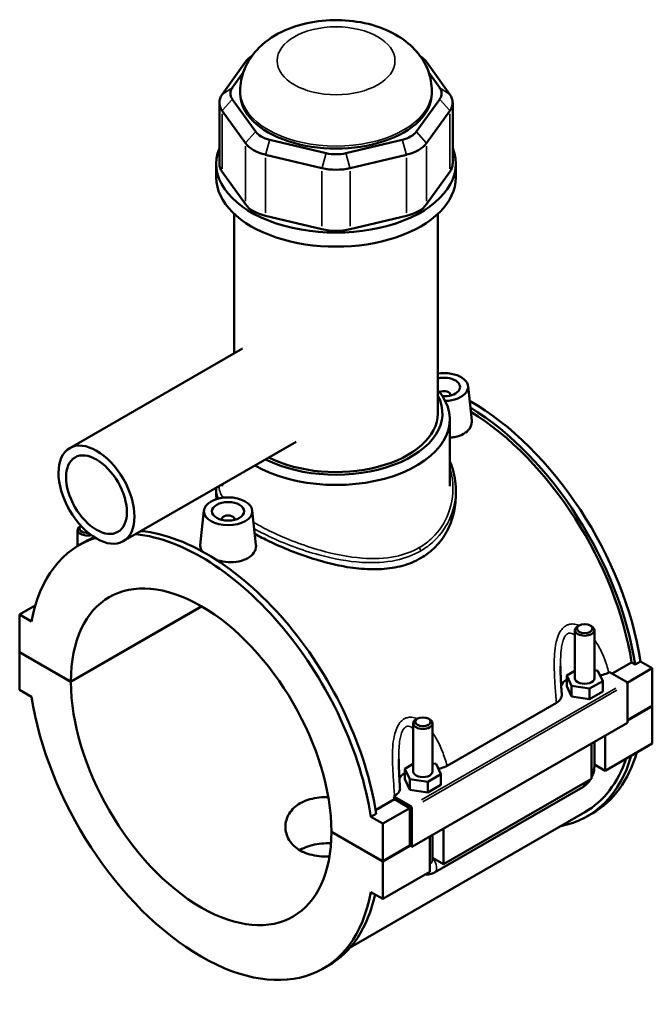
# Model space of a CAD drawing. Header units: inches. Extents: x -1.3 to 48.5, y -1.8 to 47.8.
# Tile 8 of 8: x 40.8 to 48.5, y 35.8 to 47.8. Entities that reach past the tile are written whole.
import ezdxf

# ---------------------------------------------------------------- set-up
doc = ezdxf.new("R2010")
doc.units = ezdxf.units.IN
doc.header["$MEASUREMENT"] = 0
doc.layers.add('Visible (ANSI)', color=7, linetype='Continuous', lineweight=50)
doc.layers.add('Visible Narrow (ANSI)', color=7, linetype='Continuous', lineweight=35)

msp = doc.modelspace()

# ---------------------------------------------------------------- linework, layer by layer
at = {"layer": 'Visible (ANSI)'}
for p, q in [((43.588, 47.303), (43.303, 46.906)), ((46.08, 46.906), (45.795, 47.303)), ((43.427, 46.987), (43.561, 47.172)), ((45.823, 47.172), (45.956, 46.987)), ((43.524, 46.918), (43.524, 46.949)), ((45.86, 46.918), (45.86, 46.949)), ((43.269, 46.807), (43.269, 46.063)), ((43.713, 46.452), (43.427, 46.848)), ((45.956, 46.848), (45.671, 46.452)), ((46.115, 46.807), (46.115, 46.063)), ((43.303, 46.708), (43.588, 46.312)), ((45.795, 46.312), (46.08, 46.708)), ((44.571, 46.19), (43.883, 46.354)), ((45.5, 46.354), (44.812, 46.19)), ((43.831, 46.172), (44.52, 46.008)), ((44.864, 46.008), (45.552, 46.172)), ((43.232, 45.892), (43.232, 46.063)), ((43.588, 45.567), (43.303, 45.964)), ((46.08, 45.964), (45.795, 45.567)), ((46.152, 45.892), (46.152, 46.063)), ((43.451, 43.753), (43.451, 45.449)), ((44.52, 45.263), (43.831, 45.427)), ((45.552, 45.427), (44.864, 45.263)), ((45.933, 43.019), (45.933, 45.449)), ((43.55, 43.81), (41.444, 42.597)), ((46.302, 43.352), (46.347, 42.931)), ((46.086, 43.245), (46.086, 43.237)), ((46.079, 42.131), (46.079, 42.946)), ((44.205, 42.674), (42.098, 41.461)), ((43.305, 42.131), (43.305, 42.156)), ((43.232, 42.087), (43.232, 42.015)), ((46.152, 42.087), (46.152, 42.015)), ((43.082, 41.837), (43.036, 41.415)), ((43.671, 41.837), (43.716, 41.417)), ((41.581, 41.65), (41.575, 41.647)), ((43.298, 41.722), (43.298, 41.73)), ((43.455, 41.722), (43.455, 41.73)), ((41.541, 41.404), (41.541, 41.599)), ((41.561, 41.416), (41.627, 41.454)), ((41.025, 40.679), (40.834, 40.569)), ((40.979, 40.485), (40.834, 40.569)), ((40.834, 40.569), (40.834, 40.111)), ((41.459, 39.751), (43.052, 40.669)), ((43.055, 40.667), (41.459, 39.748)), ((47.657, 40.436), (47.64, 40.426)), ((47.791, 40.436), (47.808, 40.426)), ((47.606, 39.792), (47.606, 40.378)), ((47.842, 39.792), (47.842, 40.378)), ((40.834, 40.111), (41.459, 39.751)), ((40.834, 40.108), (40.837, 40.11)), ((40.834, 40.108), (40.834, 39.651)), ((41.459, 39.748), (40.834, 40.108)), ((48.061, 39.848), (48.296, 39.983)), ((48.338, 39.959), (48.296, 39.983)), ((48.404, 39.997), (48.338, 39.959)), ((48.404, 39.997), (48.549, 39.913)), ((47.606, 39.884), (47.505, 39.825)), ((47.885, 39.884), (47.842, 39.891)), ((47.944, 39.758), (47.885, 39.884)), ((48.018, 39.862), (48.027, 39.867)), ((48.027, 39.867), (48.234, 39.748)), ((48.549, 39.913), (48.244, 39.737)), ((48.549, 39.913), (48.549, 39.456)), ((47.505, 39.825), (47.564, 39.699)), ((47.505, 39.697), (47.505, 39.825)), ((47.783, 39.665), (47.944, 39.758)), ((47.944, 39.629), (47.944, 39.758)), ((48.248, 39.724), (48.248, 39.25)), ((40.834, 39.651), (40.979, 39.567)), ((47.505, 39.697), (47.564, 39.57)), ((47.564, 39.57), (47.564, 39.699)), ((47.564, 39.699), (47.783, 39.665)), ((47.783, 39.536), (47.783, 39.665)), ((47.783, 39.536), (47.944, 39.629)), ((46.046, 38.726), (47.379, 39.493)), ((47.564, 39.57), (47.783, 39.536)), ((48.248, 39.282), (48.549, 39.456)), ((48.549, 39.452), (48.248, 39.279)), ((48.546, 39.454), (48.549, 39.452)), ((48.549, 39.452), (48.549, 38.995)), ((48.248, 39.25), (45.618, 37.736)), ((45.633, 39.242), (45.633, 38.655)), ((45.684, 39.3), (45.668, 39.29)), ((45.819, 39.3), (45.835, 39.29)), ((45.87, 39.242), (45.87, 38.655)), ((47.808, 38.568), (47.808, 38.997)), ((47.842, 38.712), (47.842, 39.017)), ((47.975, 39.093), (47.975, 38.664)), ((48.549, 38.995), (47.975, 38.664)), ((45.912, 38.748), (45.87, 38.755)), ((45.633, 38.748), (45.532, 38.689)), ((45.532, 38.689), (45.591, 38.563)), ((45.532, 38.561), (45.532, 38.689)), ((45.971, 38.622), (45.912, 38.748)), ((47.975, 38.664), (47.842, 38.741)), ((45.532, 38.561), (45.591, 38.434)), ((45.591, 38.434), (45.591, 38.563)), ((45.591, 38.563), (45.81, 38.529)), ((45.81, 38.529), (45.971, 38.622)), ((45.81, 38.4), (45.81, 38.529)), ((45.971, 38.493), (45.971, 38.622)), ((47.808, 38.568), (46.002, 37.528)), ((45.591, 38.434), (45.81, 38.4)), ((45.81, 38.4), (45.971, 38.493)), ((45.894, 37.426), (47.7, 38.465)), ((45.175, 38.185), (45.403, 38.317)), ((45.397, 38.352), (45.406, 38.357)), ((45.604, 38.233), (45.397, 38.352)), ((45.59, 38.209), (45.403, 38.317)), ((47.727, 38.16), (44.865, 36.512)), ((45.59, 38.209), (45.261, 38.02)), ((45.59, 37.752), (45.59, 38.209)), ((45.618, 37.736), (45.618, 38.209)), ((45.182, 38.141), (45.116, 38.103)), ((45.261, 38.02), (45.116, 38.103)), ((47.756, 38.11), (47.822, 38.148)), ((44.636, 37.922), (45.261, 37.562)), ((44.636, 37.919), (44.639, 37.921)), ((45.261, 37.559), (44.636, 37.919)), ((45.261, 37.562), (45.261, 38.02)), ((46.002, 37.957), (46.002, 37.528)), ((45.835, 37.432), (45.835, 37.861)), ((45.87, 37.881), (45.87, 37.576)), ((45.261, 37.562), (45.59, 37.752)), ((45.592, 37.75), (45.261, 37.559)), ((45.59, 37.752), (45.618, 37.736)), ((45.261, 37.102), (45.261, 37.559)), ((46.002, 37.528), (45.87, 37.605)), ((45.835, 37.432), (45.261, 37.102)), ((45.116, 37.185), (45.261, 37.102)), ((44.534, 36.254), (44.6, 36.292))]:
    msp.add_line(p, q, dxfattribs=at)
for centre, major_axis, ratio, start_param, end_param in [((44.003, 47.204), (-0.449, 0), 0.575862, 5.557735, 5.890486), ((45.38, 47.204), (-0.449, 0), 0.575862, 3.534292, 3.867042), ((43.718, 46.918), (-0.314, 0), 0.575862, 5.890486, 6.675884), ((44.692, 46.918), (-1.168, 0), 0.575862, 0, 3.141593), ((45.665, 46.918), (0.314, 0), 0.575862, 5.890486, 6.675884), ((43.718, 46.807), (-0.449, 0), 0.575862, 5.890486, 6.675884), ((45.665, 46.807), (0.449, 0), 0.575862, 5.890486, 6.675884), ((44.003, 46.521), (-0.314, 0), 0.575862, 0.392699, 1.178097), ((45.38, 46.521), (0.314, 0), 0.575862, 5.105088, 5.890486), ((44.692, 46.063), (-1.46, 0), 0.575862, 6.057534, 9.650429), ((44.003, 46.411), (0.449, 0), 0.575862, 3.534292, 4.31969), ((45.38, 46.411), (0.449, 0), 0.575862, 5.105088, 5.890486), ((44.692, 46.357), (-0.314, 0), 0.575862, 1.178097, 1.963495), ((43.718, 46.063), (-0.449, 0), 0.575862, 0, 0.392699), ((44.692, 46.247), (0.449, 0), 0.575862, 4.31969, 5.105088), ((45.665, 46.063), (0.449, 0), 0.575862, 5.890486, 6.283185), ((44.692, 45.892), (-1.46, 0), 0.575862, 0, 3.141593), ((44.003, 45.666), (-0.449, 0), 0.575862, 0.392699, 1.178097), ((45.38, 45.666), (0.449, 0), 0.575862, 5.105088, 5.890486), ((44.692, 45.502), (-0.449, 0), 0.575862, 1.178097, 1.963495), ((46.007, 43.341), (0.295, 0), 0.575862, 4.76452, 8.108236), ((46.007, 43.341), (0.197, 0), 0.575862, 4.622054, 8.240845), ((44.692, 42.946), (1.387, 0), 0.575862, 3.91935, 6.74614), ((44.692, 43.019), (1.297, 0), 0.575862, 3.988391, 6.578502), ((46.007, 43.245), (0.0787, 0), 0.575862, 6.114496, 8.602867), ((46.336, 40.729), (-1.486, 2.581), 0.578093, 4.118597, 5.506763), ((46.27, 40.691), (1.486, -2.581), 0.578093, 0.977004, 2.329781), ((44.692, 43.019), (1.241, 0), 0.575862, 3.991174, 6.283185), ((46.27, 40.691), (-1.457, 2.53), 0.578093, 4.122438, 5.468151), ((43.376, 41.73), (-0.0787, 0), 0.575862, 2.972903, 6.451874), ((41.659, 41.599), (-0.118, 0), 0.575862, 5.50164, 8.264285), ((41.659, 41.618), (-0.0945, 0), 0.575862, 5.668355, 7.979891), ((43.048, 38.835), (-1.486, 2.581), 0.578093, 4.118597, 5.888632), ((43.113, 38.873), (1.486, -2.581), 0.578093, 0.977004, 2.747039), ((43.048, 38.835), (-1.486, 2.581), 0.578093, 6.159701, 6.880845), ((43.113, 38.873), (-1.486, 2.581), 0.578093, 6.208426, 6.283185), ((43.048, 38.835), (-1.121, 1.946), 0.578093, 3.929801, 7.069641), ((47.724, 40.378), (-0.118, 0), 0.575862, 5.50164, 10.206324), ((43.048, 38.835), (1.121, -1.946), 0.578093, 3.929801, 7.069641), ((47.724, 39.663), (-0.295, 0), 0.575862, 5.550783, 6.037695), ((47.724, 39.792), (-0.118, 0), 0.575862, 0, 3.141593), ((48.234, 39.732), (-0.0098, 0.0171), 0.578093, 3.928925, 5.499721), ((43.048, 38.835), (1.486, -2.581), 0.578093, 4.118597, 6.880845), ((45.751, 39.242), (-0.118, 0), 0.575862, 5.50164, 10.206324), ((46.336, 40.729), (1.486, -2.581), 0.578093, 0, 0.504816), ((46.27, 40.691), (1.486, -2.581), 0.578093, 6.084831, 6.788002), ((46.27, 40.691), (1.457, -2.53), 0.578093, 0, 0.467343), ((45.751, 38.527), (-0.295, 0), 0.575862, 5.550783, 6.037695), ((45.751, 38.655), (-0.118, 0), 0.575862, 0, 3.141593), ((43.376, 39.024), (-1.457, 2.53), 0.578093, 4.122438, 4.136197), ((45.604, 38.217), (0.0098, -0.0171), 0.578093, 0.787332, 2.358128), ((43.113, 38.873), (1.486, -2.581), 0.578093, 0, 0.565884)]:
    msp.add_ellipse(centre, major_axis=major_axis, ratio=ratio, start_param=start_param, end_param=end_param, dxfattribs=at)
for centre, major_axis, ratio in [((41.771, 42.029), (-0.327, 0.568), 0.578093), ((41.771, 42.029), (-0.262, 0.454), 0.578093), ((43.376, 41.826), (0.295, 0), 0.575862), ((43.376, 41.826), (0.197, 0), 0.575862), ((47.724, 40.397), (0.0945, 0), 0.575862), ((45.751, 39.261), (0.0945, 0), 0.575862)]:
    msp.add_ellipse(centre, major_axis=major_axis, ratio=ratio, dxfattribs=at)
for points, knots in [([(45.86, 46.949), (45.86, 47.031), (45.844, 47.112), (45.789, 47.267), (45.746, 47.339), (45.636, 47.477), (45.565, 47.539), (45.392, 47.656), (45.287, 47.704), (45.057, 47.777), (44.932, 47.8), (44.68, 47.817), (44.554, 47.811), (44.307, 47.772), (44.186, 47.738), (43.958, 47.638), (43.85, 47.571), (43.681, 47.404), (43.614, 47.312), (43.541, 47.124), (43.524, 47.037), (43.524, 46.949)], [0.785398, 0.785398, 0.785398, 0.785398, 0.990781, 0.990781, 1.213956, 1.213956, 1.492047, 1.492047, 1.849748, 1.849748, 2.239826, 2.239826, 2.624771, 2.624771, 3.011844, 3.011844, 3.397733, 3.397733, 3.707065, 3.707065, 3.926991, 3.926991, 3.926991, 3.926991]), ([(46.347, 42.931), (46.347, 42.927), (46.347, 42.922), (46.348, 42.891), (46.339, 42.863), (46.305, 42.811), (46.279, 42.788), (46.248, 42.771)], [4.5118155, 4.5118155, 4.5118155, 4.5118155, 4.5655508, 4.5655508, 4.8918836, 4.8918836, 5.2182164, 5.2182164, 5.2182164, 5.2182164]), ([(46.248, 42.771), (46.218, 42.754), (46.18, 42.739), (46.118, 42.727), (46.099, 42.725), (46.079, 42.723)], [0, 0, 0, 0, 0.3263328, 0.3263328, 0.4749557, 0.4749557, 0.4749557, 0.4749557]), ([(46.079, 42.44), (46.088, 42.418), (46.097, 42.396), (46.12, 42.327), (46.132, 42.28), (46.148, 42.184), (46.152, 42.136), (46.152, 42.087)], [30.152517, 30.152517, 30.152517, 30.152517, 30.379459, 30.379459, 30.841133, 30.841133, 31.302808, 31.302808, 31.302808, 31.302808]), ([(46.152, 42.015), (46.152, 41.943), (46.143, 41.868), (46.107, 41.721), (46.079, 41.648), (46.006, 41.513), (45.959, 41.45), (45.852, 41.34), (45.79, 41.293), (45.724, 41.255)], [19.951937, 19.951937, 19.951937, 19.951937, 20.665618, 20.665618, 21.379298, 21.379298, 22.092979, 22.092979, 22.80666, 22.80666, 22.80666, 22.80666]), ([(45.724, 41.255), (45.658, 41.217), (45.583, 41.185), (45.422, 41.141), (45.336, 41.127), (45.156, 41.117), (45.063, 41.12), (44.876, 41.138), (44.782, 41.154), (44.601, 41.194), (44.508, 41.219), (44.321, 41.277), (44.228, 41.311), (44.048, 41.382), (43.961, 41.42), (43.817, 41.489), (43.757, 41.52), (43.702, 41.55)], [0, 0, 0, 0, 0.713681, 0.713681, 1.427362, 1.427362, 2.141043, 2.141043, 2.854724, 2.854724, 3.566459, 3.566459, 4.278194, 4.278194, 4.98993, 4.98993, 5.552735, 5.552735, 5.552735, 5.552735]), ([(43.06, 41.338), (43.044, 41.36), (43.036, 41.382), (43.036, 41.407), (43.036, 41.411), (43.036, 41.415)], [4.2567096, 4.2567096, 4.2567096, 4.2567096, 4.5655508, 4.5655508, 4.6175893, 4.6175893, 4.6175893, 4.6175893]), ([(43.716, 41.417), (43.717, 41.412), (43.717, 41.408), (43.717, 41.377), (43.709, 41.348), (43.674, 41.297), (43.648, 41.274), (43.618, 41.256)], [7.1209237, 7.1209237, 7.1209237, 7.1209237, 7.174659, 7.174659, 7.5009918, 7.5009918, 7.8273246, 7.8273246, 7.8273246, 7.8273246]), ([(43.618, 41.256), (43.588, 41.239), (43.549, 41.225), (43.465, 41.208), (43.42, 41.205), (43.334, 41.21), (43.289, 41.217), (43.245, 41.229), (43.243, 41.229), (43.241, 41.23)], [2.6091082, 2.6091082, 2.6091082, 2.6091082, 2.935441, 2.935441, 3.2617737, 3.2617737, 3.587718, 3.587718, 3.6024312, 3.6024312, 3.6024312, 3.6024312]), ([(47.445, 39.593), (47.444, 39.616), (47.442, 39.639), (47.439, 39.686), (47.437, 39.709), (47.435, 39.756), (47.434, 39.779), (47.431, 39.826), (47.431, 39.849), (47.429, 39.895), (47.429, 39.917), (47.429, 39.94)], [0.6522169, 0.6522169, 0.6522169, 0.6522169, 0.8432351, 0.8432351, 1.0342533, 1.0342533, 1.2252715, 1.2252715, 1.4162896, 1.4162896, 1.6073078, 1.6073078, 1.6073078, 1.6073078]), ([(47.911, 39.827), (47.924, 39.829), (47.935, 39.831), (47.974, 39.841), (47.998, 39.85), (48.018, 39.862)], [-0.3161974, -0.3161974, -0.3161974, -0.3161974, -0.2208786, -0.2208786, 0, 0, 0, 0]), ([(47.379, 39.493), (47.396, 39.503), (47.41, 39.515), (47.432, 39.54), (47.439, 39.553), (47.445, 39.576), (47.446, 39.584), (47.445, 39.593)], [-0.6116053, -0.6116053, -0.6116053, -0.6116053, -0.4261876, -0.4261876, -0.2412182, -0.2412182, -0.127507, -0.127507, -0.127507, -0.127507]), ([(45.472, 38.457), (45.471, 38.48), (45.469, 38.503), (45.466, 38.55), (45.465, 38.573), (45.462, 38.62), (45.461, 38.643), (45.459, 38.689), (45.458, 38.713), (45.457, 38.758), (45.456, 38.781), (45.456, 38.804)], [0.6521362, 0.6521362, 0.6521362, 0.6521362, 0.8431544, 0.8431544, 1.0341725, 1.0341725, 1.2251907, 1.2251907, 1.4162089, 1.4162089, 1.607227, 1.607227, 1.607227, 1.607227]), ([(45.939, 38.691), (45.951, 38.693), (45.963, 38.695), (46.001, 38.705), (46.025, 38.714), (46.046, 38.726)], [-0.3161974, -0.3161974, -0.3161974, -0.3161974, -0.2208786, -0.2208786, 0, 0, 0, 0]), ([(47.808, 38.581), (47.811, 38.587), (47.813, 38.592), (47.824, 38.615), (47.83, 38.633), (47.84, 38.672), (47.842, 38.692), (47.842, 38.712)], [3.9900665, 3.9900665, 3.9900665, 3.9900665, 4.0840704, 4.0840704, 4.3982297, 4.3982297, 4.712389, 4.712389, 4.712389, 4.712389]), ([(47.7, 38.465), (47.718, 38.476), (47.734, 38.488), (47.762, 38.515), (47.775, 38.53), (47.79, 38.551), (47.793, 38.556), (47.796, 38.562)], [3.1415927, 3.1415927, 3.1415927, 3.1415927, 3.4557519, 3.4557519, 3.7699112, 3.7699112, 3.8682842, 3.8682842, 3.8682842, 3.8682842]), ([(45.406, 38.357), (45.423, 38.367), (45.437, 38.379), (45.459, 38.404), (45.466, 38.417), (45.472, 38.439), (45.473, 38.448), (45.472, 38.457)], [-0.6116053, -0.6116053, -0.6116053, -0.6116053, -0.4261876, -0.4261876, -0.2412182, -0.2412182, -0.127507, -0.127507, -0.127507, -0.127507]), ([(44.612, 37.619), (44.599, 37.619), (44.586, 37.618), (44.534, 37.619), (44.494, 37.621), (44.418, 37.633), (44.381, 37.642), (44.314, 37.664), (44.283, 37.678), (44.228, 37.71), (44.202, 37.729), (44.156, 37.771), (44.137, 37.795), (44.105, 37.845), (44.094, 37.872), (44.078, 37.926), (44.074, 37.954), (44.074, 38.007), (44.078, 38.035), (44.094, 38.089), (44.105, 38.116), (44.137, 38.167), (44.156, 38.19), (44.202, 38.233), (44.228, 38.252), (44.283, 38.284), (44.314, 38.298), (44.381, 38.32), (44.418, 38.329), (44.494, 38.34), (44.534, 38.343), (44.581, 38.343), (44.59, 38.343), (44.598, 38.343)], [1.388076, 1.388076, 1.388076, 1.388076, 1.48498, 1.48498, 1.781926, 1.781926, 2.078873, 2.078873, 2.37582, 2.37582, 2.672767, 2.672767, 2.969713, 2.969713, 3.26666, 3.26666, 3.563607, 3.563607, 3.860615, 3.860615, 4.157623, 4.157623, 4.454631, 4.454631, 4.75164, 4.75164, 5.048648, 5.048648, 5.345656, 5.345656, 5.642664, 5.642664, 5.703211, 5.703211, 5.703211, 5.703211]), ([(44.631, 37.781), (44.612, 37.781), (44.592, 37.781), (44.533, 37.779), (44.494, 37.776), (44.418, 37.763), (44.381, 37.753), (44.314, 37.73), (44.283, 37.716), (44.253, 37.699), (44.252, 37.698), (44.25, 37.697)], [3.708068, 3.708068, 3.708068, 3.708068, 3.851694, 3.851694, 4.147991, 4.147991, 4.444288, 4.444288, 4.740585, 4.740585, 4.758561, 4.758561, 4.758561, 4.758561]), ([(45.779, 37.4), (45.794, 37.398), (45.809, 37.398), (45.843, 37.403), (45.862, 37.409), (45.883, 37.42), (45.889, 37.423), (45.894, 37.426)], [2.6025278, 2.6025278, 2.6025278, 2.6025278, 2.7863637, 2.7863637, 3.0520987, 3.0520987, 3.1415927, 3.1415927, 3.1415927, 3.1415927])]:
    msp.add_open_spline(points, degree=3, knots=knots, dxfattribs=at)
for points in [[(43.232, 42.087), (43.232, 42.096), (43.232, 42.106), (43.233, 42.115)], [(43.236, 41.976), (43.233, 41.989), (43.232, 42.002), (43.232, 42.015)]]:
    msp.add_open_spline(points, degree=3, dxfattribs=at)
at = {"layer": 'Visible Narrow (ANSI)'}
for p, q in [((43.638, 47.335), (43.591, 47.305)), ((45.746, 47.335), (45.793, 47.305)), ((43.421, 46.983), (43.309, 46.91)), ((45.962, 46.983), (46.074, 46.91)), ((43.421, 46.841), (43.309, 46.715)), ((45.962, 46.841), (46.074, 46.715)), ((43.303, 46.001), (43.303, 46.671)), ((46.08, 46.671), (46.08, 46.001)), ((43.706, 46.445), (43.594, 46.319)), ((45.677, 46.445), (45.789, 46.319)), ((43.88, 46.345), (43.834, 46.181)), ((45.503, 46.345), (45.549, 46.181)), ((43.588, 46.275), (43.588, 45.605)), ((45.795, 45.605), (45.795, 46.275)), ((43.831, 45.465), (43.831, 46.135)), ((44.569, 46.18), (44.522, 46.017)), ((44.815, 46.18), (44.861, 46.017)), ((45.552, 46.135), (45.552, 45.465)), ((44.52, 45.97), (44.52, 45.3)), ((44.864, 45.3), (44.864, 45.97)), ((48.102, 39.672), (45.735, 38.309)), ((45.749, 38.285), (48.116, 39.648))]:
    msp.add_line(p, q, dxfattribs=at)
msp.add_ellipse((44.692, 47.316), major_axis=(0.719, 0), ratio=0.575862, dxfattribs=at)
for centre, major_axis, ratio, start_param, end_param in [((44.692, 46.949), (-1.168, 0), 0.575862, 0.15708, 2.984513), ((45.692, 41.361), (-0.0224, 0.0389), 0.578093, 3.982831, 4.953152), ((47.724, 38.712), (0.118, 0), 0.575862, 5.537057, 6.243915), ((47.641, 38.568), (0.059, -0.102), 0.578093, 0.039559, 0.751625), ((45.751, 37.576), (0.118, 0), 0.575862, 5.537057, 6.243915), ((45.835, 37.528), (0.059, -0.102), 0.578093, 0.096552, 1.834497)]:
    msp.add_ellipse(centre, major_axis=major_axis, ratio=ratio, start_param=start_param, end_param=end_param, dxfattribs=at)
for points, knots in [([(46.079, 42.363), (46.094, 42.315), (46.104, 42.266), (46.128, 42.074), (46.111, 41.928), (46.017, 41.685), (45.951, 41.585), (45.818, 41.457), (45.765, 41.418), (45.707, 41.384)], [30.472978, 30.472978, 30.472978, 30.472978, 30.971387, 30.971387, 32.384231, 32.384231, 33.531234, 33.531234, 34.151052, 34.151052, 34.151052, 34.151052]), ([(45.724, 41.342), (45.784, 41.377), (45.838, 41.417), (45.976, 41.548), (46.044, 41.65), (46.131, 41.865), (46.152, 41.976), (46.152, 42.087)], [-34.151052, -34.151052, -34.151052, -34.151052, -33.531234, -33.531234, -32.384231, -32.384231, -31.302808, -31.302808, -31.302808, -31.302808]), ([(45.707, 41.384), (45.62, 41.334), (45.522, 41.298), (45.289, 41.251), (45.151, 41.245), (44.842, 41.268), (44.669, 41.303), (44.291, 41.41), (44.086, 41.49), (43.828, 41.613), (43.754, 41.652), (43.687, 41.691)], [11.383684, 11.383684, 11.383684, 11.383684, 12.312796, 12.312796, 13.435506, 13.435506, 14.754448, 14.754448, 16.380539, 16.380539, 17.090562, 17.090562, 17.090562, 17.090562]), ([(43.695, 41.613), (43.752, 41.581), (43.814, 41.55), (44.062, 41.433), (44.271, 41.353), (44.658, 41.248), (44.835, 41.215), (45.151, 41.195), (45.293, 41.202), (45.533, 41.253), (45.634, 41.291), (45.724, 41.342)], [-16.953749, -16.953749, -16.953749, -16.953749, -16.380539, -16.380539, -14.754448, -14.754448, -13.435506, -13.435506, -12.312796, -12.312796, -11.383684, -11.383684, -11.383684, -11.383684]), ([(47.655, 40.435), (47.633, 40.444), (47.61, 40.451), (47.568, 40.454), (47.549, 40.453), (47.519, 40.444), (47.507, 40.439), (47.497, 40.433), (47.486, 40.427), (47.476, 40.419), (47.451, 40.396), (47.437, 40.379), (47.41, 40.335), (47.398, 40.306), (47.38, 40.249), (47.374, 40.22), (47.361, 40.147), (47.357, 40.101), (47.352, 40.001), (47.352, 39.947), (47.356, 39.826), (47.359, 39.76), (47.368, 39.626), (47.374, 39.559), (47.379, 39.493)], [-3.541061, -3.541061, -3.541061, -3.541061, -3.318544, -3.318544, -3.133422, -3.133422, -3.017722, -3.017722, -3.017722, -2.902021, -2.902021, -2.7169, -2.7169, -2.476964, -2.476964, -2.261983, -2.261983, -1.933859, -1.933859, -1.547854, -1.547854, -1.066832, -1.066832, -0.563664, -0.563664, -0.563664, -0.563664]), ([(47.429, 39.94), (47.429, 39.977), (47.43, 40.015), (47.433, 40.088), (47.436, 40.125), (47.444, 40.182), (47.448, 40.204), (47.459, 40.247), (47.466, 40.268), (47.481, 40.3), (47.489, 40.312), (47.504, 40.327), (47.509, 40.332), (47.515, 40.335), (47.522, 40.339), (47.528, 40.341), (47.545, 40.344), (47.556, 40.343), (47.58, 40.334), (47.593, 40.326), (47.606, 40.314)], [1.607308, 1.607308, 1.607308, 1.607308, 1.933859, 1.933859, 2.261983, 2.261983, 2.476964, 2.476964, 2.7169, 2.7169, 2.902021, 2.902021, 3.017722, 3.017722, 3.017722, 3.133422, 3.133422, 3.318544, 3.318544, 3.550695, 3.550695, 3.550695, 3.550695]), ([(48.018, 39.862), (48.003, 39.922), (47.984, 39.981), (47.939, 40.094), (47.914, 40.148), (47.871, 40.221), (47.857, 40.243), (47.842, 40.264)], [-5.471779, -5.471779, -5.471779, -5.471779, -4.968611, -4.968611, -4.48759, -4.48759, -4.27423, -4.27423, -4.27423, -4.27423]), ([(45.683, 39.299), (45.66, 39.308), (45.637, 39.315), (45.595, 39.318), (45.576, 39.317), (45.546, 39.308), (45.534, 39.303), (45.524, 39.297), (45.513, 39.291), (45.503, 39.283), (45.478, 39.26), (45.464, 39.243), (45.438, 39.199), (45.425, 39.17), (45.408, 39.113), (45.401, 39.084), (45.388, 39.011), (45.384, 38.965), (45.379, 38.865), (45.38, 38.811), (45.383, 38.69), (45.387, 38.624), (45.396, 38.49), (45.401, 38.423), (45.406, 38.357)], [-3.540981, -3.540981, -3.540981, -3.540981, -3.318463, -3.318463, -3.133342, -3.133342, -3.017641, -3.017641, -3.017641, -2.90194, -2.90194, -2.716819, -2.716819, -2.476883, -2.476883, -2.261903, -2.261903, -1.933779, -1.933779, -1.547774, -1.547774, -1.066752, -1.066752, -0.563583, -0.563583, -0.563583, -0.563583]), ([(45.456, 38.804), (45.456, 38.841), (45.457, 38.879), (45.46, 38.952), (45.463, 38.989), (45.471, 39.046), (45.475, 39.068), (45.486, 39.111), (45.493, 39.132), (45.509, 39.164), (45.516, 39.176), (45.531, 39.191), (45.537, 39.196), (45.543, 39.199), (45.549, 39.203), (45.555, 39.205), (45.572, 39.208), (45.583, 39.207), (45.607, 39.198), (45.621, 39.19), (45.633, 39.178)], [1.607227, 1.607227, 1.607227, 1.607227, 1.933779, 1.933779, 2.261903, 2.261903, 2.476883, 2.476883, 2.716819, 2.716819, 2.90194, 2.90194, 3.017641, 3.017641, 3.017641, 3.133342, 3.133342, 3.318463, 3.318463, 3.550614, 3.550614, 3.550614, 3.550614]), ([(46.046, 38.726), (46.03, 38.785), (46.011, 38.845), (45.966, 38.958), (45.941, 39.012), (45.898, 39.085), (45.884, 39.107), (45.87, 39.128)], [-5.471699, -5.471699, -5.471699, -5.471699, -4.968529, -4.968529, -4.487508, -4.487508, -4.274149, -4.274149, -4.274149, -4.274149])]:
    msp.add_open_spline(points, degree=3, knots=knots, dxfattribs=at)
for points in [[(43.314, 41.993), (43.281, 42.041), (43.265, 42.087), (43.266, 42.134)], [(43.232, 42.087), (43.232, 42.052), (43.24, 42.017), (43.258, 41.982)]]:
    msp.add_open_spline(points, degree=3, dxfattribs=at)

doc.saveas('drawing.dxf')
